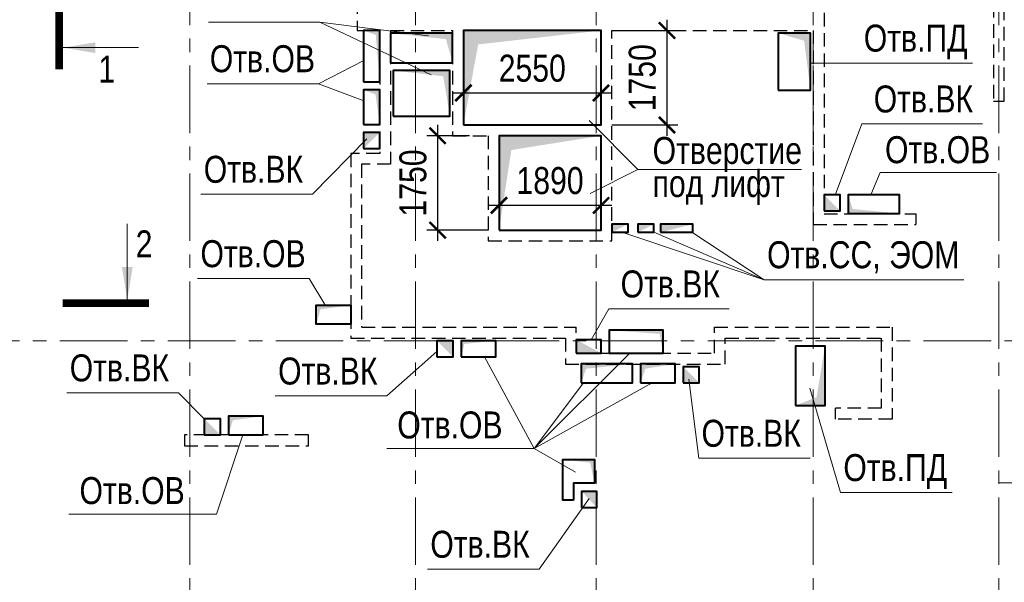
# Model space of a CAD drawing. Header units: inches. Extents: x -8638239 to -8523853, y 3840912 to 4564380.
# Tile 35 of 106: x -8602162 to -8583922, y 4109917 to 4120341. Entities that reach past the tile are written whole.
import ezdxf
from ezdxf.enums import TextEntityAlignment as Align

# ---------------------------------------------------------------- set-up
doc = ezdxf.new("R2010")
doc.units = ezdxf.units.IN
doc.header["$LTSCALE"] = 1000
doc.header["$MEASUREMENT"] = 0
doc.linetypes.add('CENTER', pattern=[2, 1.25, -0.25, 0.25, -0.25])
doc.linetypes.add('HIDDEN', pattern=[0.375, 0.25, -0.125])
for name, color, linetype, lineweight in [('СК-040-С(тены)', 12, 'HIDDEN', 25), ('СК-043-С-ПИЛОНЫ', 5, 'HIDDEN', 25), ('СК-050-П(литы перекрытия)', 3, 'Continuous', 40), ('СК-051-1-П-ОТВЕРСТИЯ ОВ ДУ', 5, 'Continuous', 40), ('СК-051-2-П-ОТВЕРСТИЯ ВК', 1, 'Continuous', 40), ('СК-051-4-П-ОТВЕРСТИЯ ЭО', 2, 'Continuous', 40), ('СК-100-О(си)', 7, 'CENTER', 15), ('СК-110-О-РАЗМЕРЫ', 7, 'Continuous', 15), ('СК-300-Р(азмеры)', 7, 'Continuous', 20), ('СК-400-Т(екст)', 7, 'Continuous', 20), ('СК-451-1-Т-ОТВ ОВ ДУ', 5, 'Continuous', 20), ('СК-451-2-Т-ОТВ ВК', 1, 'Continuous', 20), ('СК-451-3-Т-ОТВ ЭО', 2, 'Continuous', 20), ('СК-500-С(ечения)', 5, 'Continuous', 40)]:
    doc.layers.add(name, color=color, linetype=linetype, lineweight=lineweight)
doc.styles.add('ARIAL_annotative', font='arial.ttf', dxfattribs={"width": 0.8, "height": 2.5})
doc.styles.add('RUSS', font='arial.ttf', dxfattribs={"width": 0.8})
doc.dimstyles.new('100-200', dxfattribs={"dimscale": 0, "dimtxt": 500, "dimasz": 300, "dimexe": 200, "dimexo": 200, "dimgap": 200, "dimtad": 1, "dimdec": 0, "dimzin": 0, "dimdsep": 46, "dimtxsty": 'RUSS', "dimblk": 'ARCHTICK', "dimcen": 0.096, "dimdle": 200, "dimclrd": 7, "dimclre": 7, "dimclrt": 256, "dimadec": 0, "dimazin": 0, "dimtfac": 1, "dimtdec": 0, "dimtmove": 2, "dimatfit": 3, "dimldrblk": 'OBLIQUE', "dimfxl": 1, "dimtolj": 1, "dimtzin": 0, "dimarcsym": 0})

# ---------------------------------------------------------------- blocks, each defined once
blk = doc.blocks.new('оси')
at = {"layer": 'СК-100-О(си)'}
for p, q in [((-40280.2, 18534.9), (-40280.2, -7257.5)), ((-36100.2, 18534.9), (-36100.2, -7257.5)), ((-32750.1, 18534.9), (-32750.1, -7257.5)), ((-28729.8, 18534.9), (-28729.8, -7257.5)), ((-25290.2, 18534.9), (-25290.2, -7257.5)), ((-46685.3, 7435), (5846.2, 7435))]:
    blk.add_line(p, q, dxfattribs=at)
blk = doc.blocks.new('A$C858fb3ef')
at = {"layer": 'СК-300-Р(азмеры)'}
blk.add_blockref('оси', (0, 0), dxfattribs=at)
blk = doc.blocks.new('A$C573b34c5')
blk.add_blockref('A$C858fb3ef', (0, 0))
blk = doc.blocks.new('Сечение')
at = {"layer": 'СК-500-С(ечения)', "linetype": 'Continuous', "lineweight": 15, "ltscale": 100}
blk.add_line((-200, -35), (-200, -735), dxfattribs=at)
at = {"layer": 'СК-500-С(ечения)', "linetype": 'Continuous', "ltscale": 100, "const_width": 70}
blk.add_lwpolyline([(-400, 0), (400, 0)], dxfattribs=at)
at = {"layer": 'СК-500-С(ечения)', "linetype": 'Continuous', "ltscale": 100}
blk.add_solid([(-200, -35), (-250.3, -335.5), (-149.7, -335.5)], dxfattribs=at)
blk = doc.blocks.new('*U28')
at = {"layer": 'СК-400-Т(екст)', "ltscale": 100, "yscale": 0.01, "zscale": 0.01}
for p, xscale, rotation in [((0, -4), 0.01, 270.0000000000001), ((0, -25), -0.01, 270)]:
    blk.add_blockref('Сечение', p, dxfattribs=dict(at, xscale=xscale, rotation=rotation))
at = {"layer": 'СК-500-С(ечения)', "color": 0, "ltscale": 100, "style": 'ARIAL_annotative', "width": 0.8}
blk.add_attdef('НОМЕР_СЕЧЕНИЯ_1_1(НОМЕР_ЛИСТА)', text='', height=2.5, rotation=270, dxfattribs=at).set_placement((-6.74, -1.226), align=Align.RIGHT)
blk.add_attdef('НОМЕР_СЕЧЕНИЯ_2_1(НОМЕР_ЛИСТА)', text='', height=2.5, rotation=270, dxfattribs=at).set_placement((-7.48, -27.774), align=Align.BOTTOM_LEFT)
blk = doc.blocks.new('*U36')
at = {"layer": 'СК-400-Т(екст)', "ltscale": 100, "yscale": 0.01, "zscale": 0.01, "rotation": 89.99999999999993}
for p, xscale in [((0, -4), -0.01), ((0, -27.988), 0.01)]:
    blk.add_blockref('Сечение', p, dxfattribs=dict(at, xscale=xscale))
at = {"layer": 'СК-500-С(ечения)', "color": 0, "ltscale": 100, "style": 'ARIAL_annotative', "width": 0.8}
blk.add_attdef('НОМЕР_СЕЧЕНИЯ_1_1(НОМЕР_ЛИСТА)', text='', height=2.5, rotation=180, dxfattribs=at).set_placement((6.74, -1.226), align=Align.RIGHT)
blk.add_attdef('НОМЕР_СЕЧЕНИЯ_2_1(НОМЕР_ЛИСТА)', text='', height=2.5, rotation=180, dxfattribs=at).set_placement((6.74, -30.021), align=Align.BOTTOM_LEFT)
blk = doc.blocks.new('A$Cc2edbf5f_19эт')
at = {"layer": 'СК-040-С(тены)'}
for p, q in [((7360, 13185), (7360, 10705)), ((15190, 13185), (15190, 9590)), ((6975, 10705), (6825, 10705)), ((6825, 10705), (6825, 7685)), ((7360, 10705), (6975, 10705)), ((6975, 10705), (6975, 10705)), ((17090, 9790), (17090, 9590)), ((15190, 9590), (17090, 9590)), ((6826, 7685), (10800, 7685)), ((10800, 7205), (10800, 7685)), ((13360, 7205), (13360, 7685)), ((13360, 7685), (16650, 7685)), ((16650, 7685), (16650, 5985)), ((13560, 7005), (13560, 7485)), ((13560, 7485), (16450, 7485)), ((16450, 7485), (16450, 6185)), ((10800, 7205), (13360, 7205)), ((10600, 7005), (13560, 7005)), ((16450, 6185), (15600, 6185)), ((15600, 5985), (15600, 6185)), ((16650, 5985), (15600, 5985))]:
    blk.add_line(p, q, dxfattribs=at)
for points in [[(6740, 16135), (15390, 16135), (15390, 9790), (17090, 9790)], [(6740, 15241), (6740, 13185), (7160, 13185), (7160, 10905), (6775, 10905), (6775, 10905), (6625, 10905), (6625, 7485), (10600, 7485), (10600, 7005)], [(7360, 13185), (8510, 13185), (8510, 11235), (9170, 11235)], [(8710, 11435), (8710, 13185), (11260, 13185), (11260, 11435)], [(9170, 11235), (9170, 9285), (11460, 9285), (11460, 13185)], [(11460, 13185), (15190, 13185)], [(11260, 11435), (8710, 11435)], [(9370, 11235), (9370, 9485), (11260, 9485), (11260, 11235), (9370, 11235)]]:
    blk.add_lwpolyline(points, dxfattribs=at)
at = {"layer": 'СК-043-С-ПИЛОНЫ'}
for points in [[(18530, 13675), (18530, 11876), (18730, 11876), (18730, 13675), (18530, 13675)], [(5840, 5690), (3540, 5690), (3540, 5490), (5840, 5490), (5840, 5690)]]:
    blk.add_lwpolyline(points, dxfattribs=at)
blk = doc.blocks.new('_ArchTick')
at = {"color": 0, "linetype": 'ByBlock', "const_width": 0.15}
blk.add_lwpolyline([(-0.5, -0.5), (0.5, 0.5)], dxfattribs=at)
blk = doc.blocks.new('*D585')
at = {"layer": 'Defpoints', "color": 0, "transparency": 16777216}
for p in [(-8593631, 4118191), (-8594420, 4116441), (-8593282, 4116441)]:
    blk.add_point(p, dxfattribs=at)
at = {"layer": 'СК-110-О-РАЗМЕРЫ', "color": 7, "lineweight": -2, "transparency": 16777216}
for p, q in [((-8594420, 4118391), (-8594420, 4116241)), ((-8593831, 4118191), (-8594620, 4118191)), ((-8593482, 4116441), (-8594620, 4116441))]:
    blk.add_line(p, q, dxfattribs=at)
at = {"layer": 'СК-110-О-РАЗМЕРЫ', "color": 7, "lineweight": -2, "transparency": 16777216, "xscale": 300, "yscale": 300, "zscale": 300}
for p, rotation in [((-8594420, 4118191), 90), ((-8594420, 4116441), 270)]:
    blk.add_blockref('_ArchTick', p, dxfattribs=dict(at, rotation=rotation))
at = {"layer": 'СК-110-О-РАЗМЕРЫ', "transparency": 16777216, "insert": (-8594875, 4117316), "char_height": 500, "attachment_point": 5, "rotation": 90, "style": 'RUSS'}
blk.add_mtext('\\A1;1750', dxfattribs=at)
blk = doc.blocks.new('_Oblique')
at = {"color": 0, "linetype": 'ByBlock', "lineweight": -2}
blk.add_line((-0.5, -0.5), (0.5, 0.5), dxfattribs=at)
blk = doc.blocks.new('*D586')
at = {"layer": 'Defpoints', "color": 0, "transparency": 16777216}
for p in [(-8593282, 4118174), (-8591392, 4118174), (-8591392, 4116902)]:
    blk.add_point(p, dxfattribs=at)
at = {"layer": 'СК-110-О-РАЗМЕРЫ', "color": 7, "lineweight": -2, "transparency": 16777216}
for p, q in [((-8593282, 4117974), (-8593282, 4116702)), ((-8591392, 4117974), (-8591392, 4116702)), ((-8593482, 4116902), (-8591192, 4116902))]:
    blk.add_line(p, q, dxfattribs=at)
at = {"layer": 'СК-110-О-РАЗМЕРЫ', "color": 7, "lineweight": -2, "transparency": 16777216, "xscale": 300, "yscale": 300, "zscale": 300, "rotation": 180}
blk.add_blockref('_ArchTick', (-8593282, 4116902), dxfattribs=at)
at = {"layer": 'СК-110-О-РАЗМЕРЫ', "color": 7, "lineweight": -2, "transparency": 16777216, "xscale": 300, "yscale": 300, "zscale": 300}
blk.add_blockref('_ArchTick', (-8591392, 4116902), dxfattribs=at)
at = {"layer": 'СК-110-О-РАЗМЕРЫ', "transparency": 16777216, "insert": (-8592337, 4117357), "char_height": 500, "attachment_point": 5, "style": 'RUSS'}
blk.add_mtext('\\A1;1890', dxfattribs=at)
blk = doc.blocks.new('*D587')
at = {"layer": 'Defpoints', "color": 0, "transparency": 16777216}
for p in [(-8591392, 4120141), (-8591392, 4118391), (-8590171, 4118391)]:
    blk.add_point(p, dxfattribs=at)
at = {"layer": 'СК-110-О-РАЗМЕРЫ', "color": 7, "lineweight": -2, "transparency": 16777216}
for p, q in [((-8590171, 4120341), (-8590171, 4118191)), ((-8591192, 4120141), (-8589971, 4120141)), ((-8591192, 4118391), (-8589971, 4118391))]:
    blk.add_line(p, q, dxfattribs=at)
at = {"layer": 'СК-110-О-РАЗМЕРЫ', "color": 7, "lineweight": -2, "transparency": 16777216, "xscale": 300, "yscale": 300, "zscale": 300}
for p, rotation in [((-8590171, 4120141), 90), ((-8590171, 4118391), 270)]:
    blk.add_blockref('_ArchTick', p, dxfattribs=dict(at, rotation=rotation))
at = {"layer": 'СК-110-О-РАЗМЕРЫ', "transparency": 16777216, "insert": (-8590626, 4119266), "char_height": 500, "attachment_point": 5, "rotation": 90, "style": 'RUSS'}
blk.add_mtext('\\A1;1750', dxfattribs=at)
blk = doc.blocks.new('*D588')
at = {"layer": 'Defpoints', "color": 0, "transparency": 16777216}
for p in [(-8591392, 4118984), (-8593942, 4118247), (-8591392, 4118247)]:
    blk.add_point(p, dxfattribs=at)
at = {"layer": 'СК-110-О-РАЗМЕРЫ', "color": 7, "lineweight": -2, "transparency": 16777216}
for p, q in [((-8593942, 4118447), (-8593942, 4119184)), ((-8591392, 4118447), (-8591392, 4119184)), ((-8594142, 4118984), (-8591192, 4118984))]:
    blk.add_line(p, q, dxfattribs=at)
at = {"layer": 'СК-110-О-РАЗМЕРЫ', "color": 7, "lineweight": -2, "transparency": 16777216, "xscale": 300, "yscale": 300, "zscale": 300, "rotation": 180}
blk.add_blockref('_ArchTick', (-8593942, 4118984), dxfattribs=at)
at = {"layer": 'СК-110-О-РАЗМЕРЫ', "color": 7, "lineweight": -2, "transparency": 16777216, "xscale": 300, "yscale": 300, "zscale": 300}
blk.add_blockref('_ArchTick', (-8591392, 4118984), dxfattribs=at)
at = {"layer": 'СК-110-О-РАЗМЕРЫ', "transparency": 16777216, "insert": (-8592667, 4119439), "char_height": 500, "attachment_point": 5, "style": 'RUSS'}
blk.add_mtext('\\A1;2550', dxfattribs=at)

msp = doc.modelspace()

# ---------------------------------------------------------------- linework, layer by layer
at = {"layer": 'СК-050-П(литы перекрытия)'}
for points in [[(-8593941.8, 4118391.7), (-8591391.8, 4118391.7), (-8591391.8, 4120141.6), (-8593941.8, 4120141.6)], [(-8593282.1, 4116441.8), (-8591391.8, 4116441.8), (-8591391.8, 4118191.4), (-8593282.1, 4118191.4)]]:
    msp.add_lwpolyline(points, close=True, dxfattribs=at)
at = {"layer": 'СК-051-1-П-ОТВЕРСТИЯ ОВ ДУ'}
for points in [[(-8595792, 4119191.9), (-8595491.8, 4119191.9), (-8595491.8, 4120141.7), (-8595792, 4120141.7)], [(-8595291.7, 4119541), (-8594141.8, 4119541), (-8594141.8, 4120091.3), (-8595291.7, 4120091.3)], [(-8588112.1, 4119036.3), (-8587512.1, 4119036.3), (-8587512.1, 4120091.3), (-8588112.1, 4120091.3)], [(-8595241.8, 4118551.3), (-8594191.8, 4118551.3), (-8594191.8, 4119401.3), (-8595241.8, 4119401.3)], [(-8595790.7, 4118401.9), (-8595491.8, 4118401.9), (-8595491.8, 4119041.9), (-8595790.7, 4119041.9)], [(-8586812.3, 4116747.6), (-8585862.3, 4116747.6), (-8585862.3, 4117097.5), (-8586812.3, 4117097.5)], [(-8596027.3, 4114701.7), (-8596667.3, 4114701.7), (-8596667.3, 4115051.7), (-8596027.3, 4115051.7)], [(-8591242.1, 4114161.6), (-8590242.1, 4114161.6), (-8590242.1, 4114586.7), (-8591242.1, 4114586.7)], [(-8593982.1, 4114091.7), (-8593342, 4114091.7), (-8593342, 4114393), (-8593982.1, 4114393)], [(-8587792.2, 4113192), (-8587242.2, 4113192), (-8587242.2, 4114292), (-8587792.2, 4114292)], [(-8591762.1, 4113611.9), (-8590812.1, 4113611.9), (-8590812.1, 4113961.8), (-8591762.1, 4113961.8)], [(-8590662.1, 4113611.9), (-8590022.1, 4113611.9), (-8590022.1, 4113961.8), (-8590662.1, 4113961.8)], [(-8598292.2, 4112646.6), (-8597652.2, 4112646.6), (-8597652.2, 4112996.5), (-8598292.2, 4112996.5)], [(-8591902.1, 4111441.5), (-8592102.1, 4111441.5), (-8592102.1, 4112191.5), (-8591512.1, 4112191.5), (-8591512.1, 4111751.5), (-8591902.1, 4111751.5)]]:
    msp.add_lwpolyline(points, close=True, dxfattribs=at)
for points in [[(-8595791.7, 4120141.9), (-8595491.8, 4120141.7), (-8595565.9, 4120059), (-8595491.8, 4119191.9)], [(-8594141.8, 4119541), (-8594141.8, 4120091.3), (-8594266.1, 4119981.9), (-8595291.7, 4120091.3)], [(-8588112.1, 4120091.3), (-8587512.1, 4120091.3), (-8587630.7, 4119951.7), (-8587512.1, 4119036.3)], [(-8594191.8, 4118551.3), (-8594191.8, 4119401.3), (-8594316.1, 4119291.9), (-8595241.8, 4119401.3)], [(-8595790.7, 4119041.9), (-8595491.8, 4119041.9), (-8595571.2, 4118955.8), (-8595491.8, 4118401.9)], [(-8586812.1, 4117096.7), (-8586812.3, 4116747.6), (-8586731.7, 4116834), (-8585862.3, 4116747.6)], [(-8596667.3, 4114701.7), (-8596667.3, 4115051.7), (-8596590, 4114973.8), (-8596027.3, 4115051.7)], [(-8590242.1, 4114161.6), (-8590242.1, 4114586.7), (-8590308, 4114520.5), (-8591242.1, 4114586.7)], [(-8593982, 4114091.8), (-8593982.1, 4114391.4), (-8593925.8, 4114334), (-8593342, 4114393)], [(-8587792.2, 4113192), (-8587242.2, 4113192), (-8587399.4, 4113349.1), (-8587242.2, 4114292)], [(-8591762.1, 4113611.9), (-8591762.1, 4113961.8), (-8591669.7, 4113875.6), (-8590812.1, 4113961.8)], [(-8590662.1, 4113611.9), (-8590662.1, 4113961.8), (-8590570.9, 4113875.9), (-8590022.1, 4113961.8)], [(-8598292.2, 4112646.6), (-8598292.2, 4112996.5), (-8598214.8, 4112918.6), (-8597652.2, 4112996.5)], [(-8592102.1, 4112191.5), (-8591512.1, 4112191.5), (-8591594.4, 4112132.6), (-8591512.1, 4111751.5)]]:
    msp.add_solid(points, dxfattribs=at)
at = {"layer": 'СК-051-2-П-ОТВЕРСТИЯ ВК'}
for points in [[(-8595791.9, 4117952.2), (-8595491.9, 4117952.2), (-8595491.9, 4118252.2), (-8595791.9, 4118252.2)], [(-8587261.8, 4116796.7), (-8586962.1, 4116796.7), (-8586962.1, 4117096.7), (-8587261.8, 4117096.7)], [(-8594432.1, 4114091.7), (-8594132.1, 4114091.7), (-8594132.1, 4114391.7), (-8594432.1, 4114391.7)], [(-8591852.1, 4114161.7), (-8591392.1, 4114161.7), (-8591392.1, 4114411.7), (-8591852.1, 4114411.7)], [(-8589872.1, 4113611.9), (-8589572.1, 4113611.9), (-8589572.1, 4113911.9), (-8589872.1, 4113911.9)], [(-8598742.2, 4112646.6), (-8598442.2, 4112646.6), (-8598442.2, 4112946.6), (-8598742.2, 4112946.6)], [(-8591752.1, 4111301.5), (-8591472.1, 4111301.5), (-8591472.1, 4111601.5), (-8591752.1, 4111601.5)]]:
    msp.add_lwpolyline(points, close=True, dxfattribs=at)
for points in [[(-8595791.9, 4117952.2), (-8595491.9, 4118252.2), (-8595791.9, 4118252.2)], [(-8586962.1, 4116796.7), (-8587262.1, 4117096.7), (-8587261.8, 4116796.7)], [(-8594132.1, 4114091.7), (-8594132.1, 4114391.7), (-8594432.1, 4114391.7)], [(-8591392.1, 4114161.7), (-8591852.1, 4114411.7), (-8591852.1, 4114161.6)], [(-8589572.1, 4113611.9), (-8589872.1, 4113911.9), (-8589872.1, 4113611.9)], [(-8598442.2, 4112646.6), (-8598742.2, 4112946.6), (-8598742.2, 4112646.6)], [(-8591472.1, 4111301.6), (-8591472.1, 4111601.5), (-8591752.1, 4111601.5)]]:
    msp.add_solid(points, dxfattribs=at)
at = {"layer": 'СК-051-4-П-ОТВЕРСТИЯ ЭО'}
for points in [[(-8591192.1, 4116401.7), (-8590892.1, 4116401.7), (-8590892.1, 4116551.7), (-8591192.1, 4116551.7)], [(-8590712.1, 4116401.7), (-8590412.1, 4116401.7), (-8590412.1, 4116551.7), (-8590712.1, 4116551.7)], [(-8590292.1, 4116401.7), (-8589692.1, 4116401.7), (-8589692.1, 4116551.7), (-8590292.1, 4116551.7)]]:
    msp.add_lwpolyline(points, close=True, dxfattribs=at)
for points in [[(-8591192.1, 4116401.7), (-8590892.1, 4116551.7), (-8591191.9, 4116551.7)], [(-8590712.1, 4116401.7), (-8590412.1, 4116551.7), (-8590711.9, 4116551.7)], [(-8590292.1, 4116401.7), (-8589692.1, 4116551.7), (-8590291.9, 4116551.7)]]:
    msp.add_solid(points, dxfattribs=at)
at = {"layer": 'СК-110-О-РАЗМЕРЫ'}
msp.add_line((-8590709.1, 4117564.1), (-8591592.4, 4117117.8), dxfattribs=at)
for points in [[(-8593941.8, 4118391.7), (-8593941.8, 4120141.6), (-8593669, 4119882.7), (-8591391.8, 4120141.6)], [(-8593282.1, 4116441.8), (-8593282.1, 4118191.4), (-8593054.6, 4117926.1), (-8591391.8, 4118191.4)]]:
    msp.add_solid(points, dxfattribs=at)
at = {"layer": 'СК-400-Т(екст)', "color": 7}
msp.add_lwpolyline([(-8587681.9, 4117564.1), (-8590709.1, 4117564.1), (-8591610.5, 4118472.2)], dxfattribs=at)
at = {"layer": 'СК-451-1-Т-ОТВ ОВ ДУ', "lineweight": 13}
for p, q in [((-8598666.2, 4120297.1), (-8596600.7, 4120297.1)), ((-8596600.7, 4120297.1), (-8594591.4, 4120042.6)), ((-8596600.7, 4120297.1), (-8594539.1, 4119317.8)), ((-8596626.6, 4119155.5), (-8595787.6, 4119586.8)), ((-8587512.1, 4119536.8), (-8584511.5, 4119536.8)), ((-8598692.1, 4119155.5), (-8596626.6, 4119155.5)), ((-8596626.6, 4119155.5), (-8595787.9, 4118839.4)), ((-8586220.9, 4117507.3), (-8586393.9, 4117097.5)), ((-8586220.9, 4117507.3), (-8584064.4, 4117507.3)), ((-8598865.2, 4115543), (-8596799.7, 4115543)), ((-8596799.7, 4115543), (-8596509.6, 4115062.4)), ((-8592630.7, 4112395.2), (-8593549.7, 4114091.7)), ((-8592630.7, 4112395.2), (-8590858.1, 4114161.6)), ((-8592630.7, 4112395.2), (-8591718.4, 4113611.9)), ((-8592630.7, 4112395.2), (-8590442.7, 4113611.9)), ((-8586955.7, 4111579.7), (-8587523.9, 4113511)), ((-8598517.6, 4111179.3), (-8598026.3, 4112646.6)), ((-8595363.3, 4112395.2), (-8592630.7, 4112395.2)), ((-8592630.7, 4112395.2), (-8591862.8, 4111960.3)), ((-8584020.8, 4111759.1), (-8581288.1, 4111759.1)), ((-8586955.7, 4111579.7), (-8584890.2, 4111579.7)), ((-8601250.3, 4111179.3), (-8598517.6, 4111179.3))]:
    msp.add_line(p, q, dxfattribs=at)
at = {"layer": 'СК-451-2-Т-ОТВ ВК', "lineweight": 15}
for p, q in [((-8586560.1, 4118409.5), (-8587056.6, 4117090)), ((-8586560.1, 4118409.5), (-8584327.3, 4118409.5)), ((-8596738.4, 4117106.4), (-8595729.9, 4118132.2)), ((-8598803.9, 4117106.4), (-8596738.4, 4117106.4)), ((-8591248.9, 4114982.2), (-8591576.5, 4114411.7)), ((-8591248.9, 4114982.2), (-8589016.2, 4114982.2)), ((-8595361.4, 4113368.9), (-8594432.1, 4114192.6)), ((-8589583.1, 4112215.1), (-8589768.3, 4113683.4)), ((-8601287.4, 4113427.4), (-8599221.8, 4113427.4)), ((-8599221.8, 4113427.4), (-8598742.2, 4112946.6)), ((-8597426.9, 4113368.9), (-8595361.4, 4113368.9)), ((-8589583.1, 4112215.1), (-8587517.5, 4112215.1)), ((-8592541.3, 4110158.8), (-8591611.9, 4111468.9)), ((-8594606.9, 4110158.8), (-8592541.3, 4110158.8))]:
    msp.add_line(p, q, dxfattribs=at)
at = {"layer": 'СК-451-3-Т-ОТВ ЭО', "lineweight": 20}
for q in [(-8590988.4, 4116399.9), (-8590412.1, 4116401.7), (-8589711.4, 4116401.7), (-8584674.4, 4115523.5)]:
    msp.add_line((-8588368, 4115523.5), q, dxfattribs=at)

# ---------------------------------------------------------------- block references
at = {"layer": 'СК-050-П(литы перекрытия)'}
msp.add_blockref('A$Cc2edbf5f_19эт', (-8602652.1, 4106956.7), dxfattribs=at)
at = {"layer": 'СК-300-Р(азмеры)'}
msp.add_blockref('A$C573b34c5', (-8558731.8, 4106956.4), dxfattribs=at)
at = {"layer": 'СК-500-С(ечения)'}
ref = msp.add_blockref('*U36', (-8601429, 4119423), dxfattribs=dict(at, xscale=-200, yscale=200, zscale=200, rotation=180))
ref.add_attrib('НОМЕР_СЕЧЕНИЯ_2_1(НОМЕР_ЛИСТА)', '1', dxfattribs={"color": 0, "ltscale": 100, "height": 500, "style": 'ARIAL_annotative', "width": 0.8}).set_placement((-8600081.1, 4125427.3), align=Align.BOTTOM_RIGHT)
ref.add_attrib('НОМЕР_СЕЧЕНИЯ_1_1(НОМЕР_ЛИСТА)', '1', dxfattribs={"color": 0, "ltscale": 100, "height": 500, "style": 'ARIAL_annotative', "width": 0.8}).set_placement((-8600391.9, 4119175.1), align=Align.RIGHT)
ref = msp.add_blockref('*U28', (-8599768.6, 4115089.2), dxfattribs=dict(at, xscale=200, yscale=200, zscale=200, rotation=269.9999385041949))
ref.add_attrib('НОМЕР_СЕЧЕНИЯ_2_1(НОМЕР_ЛИСТА)', '2', dxfattribs={"color": 0, "ltscale": 100, "height": 500, "style": 'ARIAL_annotative', "width": 0.8}).set_placement((-8605323.4, 4116585.2), align=Align.TOP_RIGHT)
ref.add_attrib('НОМЕР_СЕЧЕНИЯ_1_1(НОМЕР_ЛИСТА)', '2', dxfattribs={"color": 0, "ltscale": 100, "height": 500, "style": 'ARIAL_annotative', "width": 0.8}).set_placement((-8600013.9, 4116437.1), align=Align.TOP_LEFT)

# ---------------------------------------------------------------- texts
at = {"layer": 'СК-400-Т(екст)', "color": 7, "style": 'RUSS', "width": 0.8}
for s, p in [('Отверстие', (-8590437.8, 4117668.1)), ('под лифт', (-8590437.8, 4117056))]:
    msp.add_text(s, height=500, dxfattribs=at).set_placement(p)
at = {"layer": 'СК-451-1-Т-ОТВ ОВ ДУ', "lineweight": 13, "style": 'RUSS', "width": 0.8}
for s, p in [('Отв.ПД', (-8586525.3, 4119749.5)), ('Отв.ОВ', (-8598640.4, 4119368.3)), ('Отв.ОВ', (-8586132.8, 4117682.6)), ('Отв.ОВ', (-8598813.5, 4115755.7)), ('Отв.ОВ', (-8595167.2, 4112582.4)), ('Отв.ПД', (-8586904, 4111792.4)), ('Отв.ОВ', (-8601054.2, 4111366.6))]:
    msp.add_text(s, height=500, dxfattribs=at).set_placement(p)
at = {"layer": 'СК-451-2-Т-ОТВ ВК', "lineweight": 15, "style": 'RUSS', "width": 0.8}
for p in [(-8586341.2, 4118622.2), (-8598752.2, 4117319.1), (-8591030, 4115194.9), (-8601235.6, 4113640.1), (-8597375.2, 4113581.7), (-8589531.3, 4112427.8), (-8594555.1, 4110371.5)]:
    msp.add_text('Отв.ВК', height=500, dxfattribs=at).set_placement(p)
at = {"layer": 'СК-451-3-Т-ОТВ ЭО', "style": 'RUSS', "width": 0.8}
msp.add_text('Отв.CC, ЭОМ', height=500, dxfattribs=at).set_placement((-8588316.3, 4115736.2))

# ---------------------------------------------------------------- dimensions: what is measured, and where the dimension line sits
at = {"layer": 'СК-110-О-РАЗМЕРЫ'}
for base, p1, p2, picture, middle in [((-8590170.6, 4118391.1), (-8591391.8, 4120141.2), (-8591391.8, 4118391.1), '*D587', (-8590625.9, 4119266.2)), ((-8594419.9, 4116441.4), (-8593631.1, 4118191.1), (-8593282.1, 4116441.4), '*D585', (-8594875.1, 4117316.2))]:
    dim = msp.add_linear_dim(base=base, p1=p1, p2=p2, angle=90, dimstyle='100-200', override={"dimscale": 1}, dxfattribs=at)
    dim.commit()
    dim.dimension.update_dxf_attribs({"geometry": picture, "text_midpoint": middle})
for base, p1, p2, picture, middle in [((-8591391.8, 4118984.1), (-8593941.8, 4118247), (-8591391.8, 4118247), '*D588', (-8592666.8, 4119439.4)), ((-8591391.8, 4116902), (-8593282.1, 4118174), (-8591391.8, 4118174.2), '*D586', (-8592337, 4117357.2))]:
    dim = msp.add_linear_dim(base=base, p1=p1, p2=p2, dimstyle='100-200', override={"dimscale": 1}, dxfattribs=at)
    dim.commit()
    dim.dimension.update_dxf_attribs({"geometry": picture, "text_midpoint": middle})

doc.saveas('drawing.dxf')
